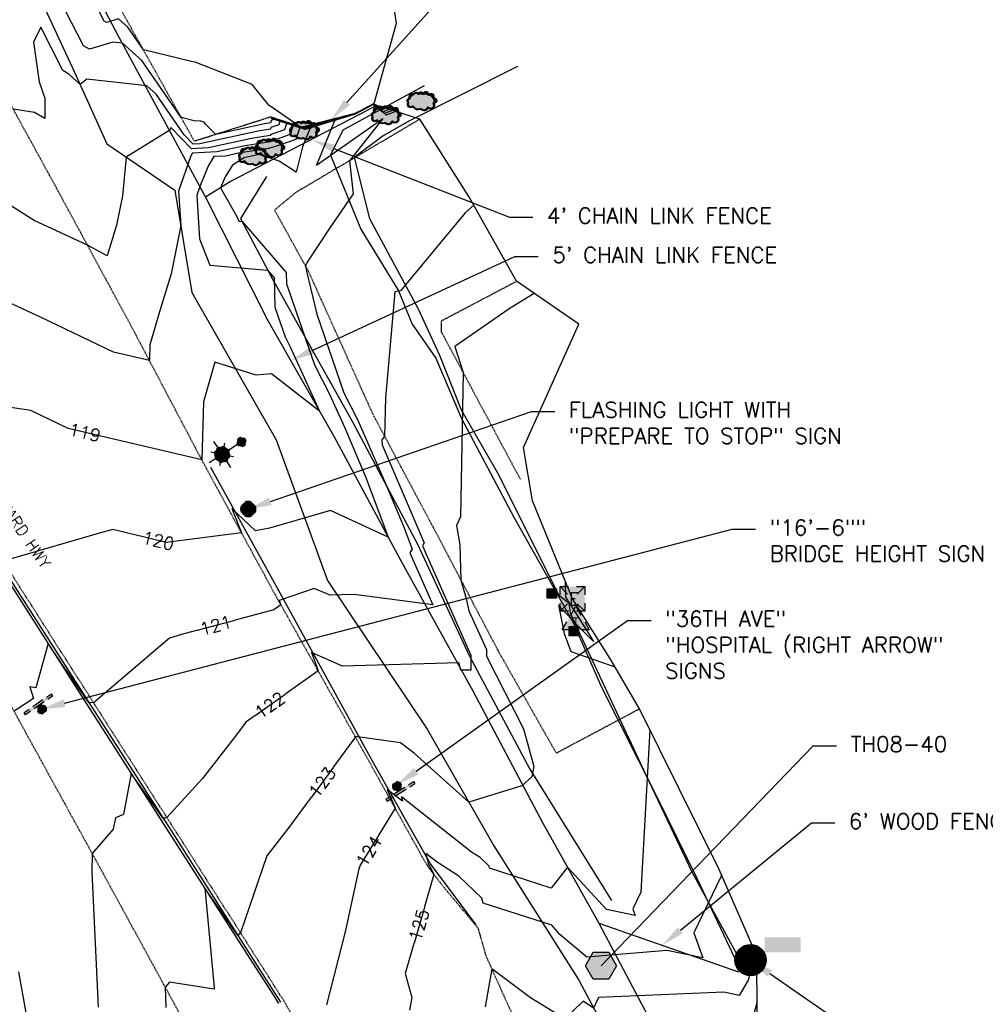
# Model space of a CAD drawing. Header units: feet. Extents: x 351431 to 355879, y 310968 to 329728.
# Tile 248 of 254: x 352138 to 352447, y 328963 to 329278. Entities that reach past the tile are written whole.
import ezdxf
from ezdxf.enums import TextEntityAlignment as Align

# ---------------------------------------------------------------- set-up
doc = ezdxf.new("R2010")
doc.units = ezdxf.units.FT
doc.header["$MEASUREMENT"] = 0
doc.linetypes.add('D25', pattern=[0.375, 0.25, -0.125])
for name, color, linetype in [('ELIF', 153, 'LINKFENCE'), ('ELIG', 41, 'Continuous'), ('ELIW', 2, 'Continuous'), ('ELTCH-EG1', 253, 'Continuous'), ('ELTCN-EG1', 251, 'Continuous'), ('ELTNB-EG1', 55, 'Continuous'), ('ELTT', 3, 'Continuous'), ('ELUEU', 153, 'UE'), ('ELUTU', 153, 'UT'), ('ELYCB-BACK', 5, 'Continuous'), ('ELYCB-FL', 2, 'Continuous'), ('ELYSP', 1, 'D25'), ('ESFIP', 2, 'Continuous'), ('ESFLP', 4, 'Continuous'), ('ESFS', 153, 'Continuous'), ('ESGH', 1, 'Continuous'), ('ESIO', 4, 'Continuous'), ('ESIP', 41, 'Continuous'), ('ESMask', 155, 'Continuous'), ('ESUD', 5, 'Continuous'), ('ESUE', 2, 'Continuous'), ('ESUT', 2, 'Continuous'), ('ETFS', 6, 'Continuous'), ('ETGH', 4, 'Continuous'), ('ETIF', 4, 'Continuous'), ('ETIW', 14, 'Continuous'), ('ETRC', 2, 'Continuous'), ('ETTC', 252, 'Continuous'), ('ETUD', 4, 'Continuous')]:
    doc.layers.add(name, color=color, linetype=linetype)
doc.styles.add('ANNO-TOPO', font='simplex.shx')
doc.styles.add('L180', font='simplex.shx', dxfattribs={"height": 3.6})
doc.styles.add('L60', font='simplex', dxfattribs={"height": 2.4})
doc.styles.add('L80', font='simplex', dxfattribs={"height": 4})
doc.styles.add('ROMANSM', font='romansm.shx')
doc.linetypes.add('LINKFENCE', pattern='A,0.25,-0.08,0.25,-0.08,["X",ROMANSM,S=0.08,R=0,X=-0.004,Y=-0.04],-0.12', length=0.78)
doc.linetypes.add('UE', pattern='A,0.25,-0.07,0.07,-0.07,0.07,-0.07,0.07,-0.07,0.25,-0.06,["UE",ROMANSM,S=0.08,R=0,X=-0.02,Y=-0.04],-0.175', length=1.225)
doc.linetypes.add('UT', pattern='A,0.25,-0.07,0.07,-0.07,0.07,-0.07,0.25,-0.08,["UT",ROMANSM,S=0.08,R=0,X=-0.04,Y=-0.04],-0.15', length=1.08)

# ---------------------------------------------------------------- blocks, each defined once
blk = doc.blocks.new('ESIPOST')
blk.add_lwpolyline([(0.03, 0.0299), (0.03, -0.03), (-0.03, -0.03), (-0.03, 0.0299), (0.03, 0.0299)])
at = {"layer": 'ESMask'}
blk.add_solid([(-0.03, -0.03), (-0.03, 0.0299), (0.03, -0.03), (0.03, 0.0299)], dxfattribs=at)
blk = doc.blocks.new('ESUFMALUM')
for p, q in [((0, -0.0295), (0, -0.0976)), ((-0.053, -0.0946), (-0.0354, -0.1123)), ((0.053, -0.0946), (0.0354, -0.1123)), ((-0.1, -0.1476), (-0.05, -0.1476)), ((-0.0354, -0.183), (-0.053, -0.2007)), ((0.0354, -0.183), (0.053, -0.2007)), ((0.05, -0.1476), (0.1, -0.1476)), ((0, -0.1976), (0, -0.2476))]:
    blk.add_line(p, q)
for centre, radius, start, end in [((0, 0), 0.0295, 153.65027, 206.34973), ((0, 0), 0.0295, 63.65027, 116.34973), ((0, 0), 0.0295, 333.65027, 26.34973), ((0, 0), 0.0295, 243.65027, 296.34973), ((0, -0.1476), 0.05, 121.70415, 148.29585), ((0, -0.1476), 0.05, 76.70415, 103.29585), ((0, -0.1476), 0.05, 31.70415, 58.29585), ((0, -0.1476), 0.05, 166.70415, 193.29585), ((0, -0.1476), 0.05, 211.70415, 238.29585), ((0, -0.1476), 0.05, 301.70415, 328.29585), ((0, -0.1476), 0.05, 346.70415, 13.29585), ((0, -0.1476), 0.05, 256.70415, 283.29585)]:
    blk.add_arc(centre, radius, start, end)
at = {"layer": 'ESMask'}
for points, const_width in [([(-0.0148, 0, 1), (0.0148, 0, 1)], 0.0295), ([(-0.025, -0.1476, 1), (0.025, -0.1476, 1)], 0.05)]:
    blk.add_lwpolyline(points, format="xyb", close=True, dxfattribs=dict(at, const_width=const_width))
blk = doc.blocks.new('ESIPUBSIGN')
at = {"layer": 'ESMask'}
h = blk.add_hatch(color=256, dxfattribs=at)
edge = h.paths.add_edge_path()
edge.add_arc((0, 0), 0.03, 90, 450)
for p, q in [((-0.03, 0.1047), (-0.0447, 0.1047)), ((-0.0447, 0.1047), (-0.0447, 0.066)), ((-0.03, 0.1047), (-0.03, 0.066)), ((-0.0447, 0.0381), (-0.0447, -0.0393)), ((-0.03, 0.0381), (-0.03, -0.0393)), ((-0.0447, -0.0672), (-0.0447, -0.1059)), ((-0.03, -0.1059), (-0.0447, -0.1059)), ((-0.03, -0.0672), (-0.03, -0.1059))]:
    blk.add_line(p, q)
for start, end in [(144.23142, 216.35632), (17.97024, 107.04945), (253.53828, 340.78828)]:
    blk.add_arc((0, 0), 0.03, start, end)
blk.add_solid([(-0.0447, -0.1059), (-0.03, -0.1059), (-0.0447, 0.1047), (-0.03, 0.1047)], dxfattribs=at)
blk = doc.blocks.new('ESUFSIG')
for start, end in [(155, 205), (65, 115), (335, 25), (245, 295)]:
    blk.add_arc((0, 0), 0.0492, start, end)
at = {"layer": 'ESMask', "const_width": 0.0492}
blk.add_lwpolyline([(-0.0246, 0, 1), (0.0246, 0, 1)], format="xyb", close=True, dxfattribs=at)
blk = doc.blocks.new('ESIDTREE')
blk.add_lwpolyline([(-0.0825, 0.0208, -0.658219), (-0.0543, 0.049, -0.594626), (-0.0245, 0.0498, -0.704437), (0.0052, 0.0498, -0.885068), (0.0416, 0.0438, -0.916303), (0.0721, 0.0223, -1.027393), (0.0751, -0.0141, -0.880235), (0.0364, -0.0431, -0.569977), (-0.0089, -0.052, -0.370407), (-0.061, -0.0364, -0.824221), (-0.0922, -0.0097, -0.566054), (-0.0825, 0.0208, -0.480508)], format="xyb")
at = {"layer": 'ESMask', "const_width": 0.01}
blk.add_lwpolyline([(-0.0779, 0.0227, -0.792768), (-0.0511, 0.0413, -0.768721), (-0.0289, 0.0473, 0.639322), (-0.0198, 0.0481, -0.704437), (0.0005, 0.0481, 0.72706), (0.01, 0.0484, -0.885068), (0.0366, 0.044, 0.713475), (0.0454, 0.0406, -0.916303), (0.0678, 0.0248, 0.615666), (0.0727, 0.0173, -1.027393), (0.0748, -0.0091, 0.556873), (0.0707, -0.0166, -0.880235), (0.04, -0.0396, 0.556256), (0.0317, -0.0414, -0.62875), (-0.0075, -0.0457, -0.457201), (-0.0599, -0.0275, -1.148825), (-0.0854, -0.0089, -0.666281), (-0.0814, 0.0159, 0.45741)], format="xyb", close=True, dxfattribs=at)
at = {"layer": 'ESMask'}
for points in [[(-0.0825, 0.0208), (-0.0922, -0.0097), (0.0721, 0.0223), (0.0751, -0.0141)], [(-0.0825, 0.0208), (-0.0543, 0.049), (0.0721, 0.0223), (0.0416, 0.0438)], [(-0.079, 0.0326), (-0.0729, 0.0238), (-0.0638, 0.0466), (-0.0573, 0.0372)], [(-0.0187, 0.044), (-0.0158, 0.0532), (-0.0004, 0.0423), (-0.0009, 0.052)], [(0.0105, 0.0432), (0.0168, 0.0574), (0.0348, 0.0399), (0.0336, 0.0548)], [(0.0445, 0.0383), (0.0562, 0.0462), (0.0628, 0.0226), (0.0702, 0.0328)], [(0.0704, -0.0072), (0.085, -0.004), (0.0691, 0.0173), (0.0823, 0.0154)], [(-0.087, -0.0082), (-0.0836, -0.0336), (0.0749, -0.0108), (0.0649, -0.0431)], [(-0.0495, -0.0328), (-0.05, -0.0434), (0.0292, -0.0385), (0.018, -0.0545)]]:
    blk.add_solid(points, dxfattribs=at)
blk = doc.blocks.new('ESUTPED')
for points in [[(-0.0325, 0.0438), (0, 0.1), (0.0325, 0.0438)], [(-0.0325, -0.05), (-0.0866, -0.05), (-0.058, -0.0005)], [(0.058, -0.0005), (0.0866, -0.05), (0.0325, -0.05)]]:
    blk.add_lwpolyline(points)
at = {"layer": 'ESMask'}
blk.add_solid([(-0.0866, -0.05), (0, 0.1), (0.0866, -0.05)], dxfattribs=at)
at = {"style": 'L60'}
blk.add_text('T', height=0.0528, dxfattribs=at).set_placement((0, -0.0001), align=Align.MIDDLE)
blk = doc.blocks.new('ESUETRANS')
for p, q in [((-0.0787, 0.0787), (-0.0314, 0.0314)), ((0.0307, 0.0307), (0.0787, 0.0787)), ((-0.0787, -0.0787), (-0.0314, -0.0314)), ((0.0307, -0.0307), (0.0787, -0.0787))]:
    blk.add_line(p, q)
for points in [[(-0.0787, 0.0262), (-0.0787, 0.0787), (-0.0262, 0.0787)], [(0.0262, 0.0787), (0.0787, 0.0787), (0.0787, 0.0262)], [(-0.0787, -0.0787), (-0.0787, -0.0262)], [(0.0787, -0.0262), (0.0787, -0.0787), (0.0262, -0.0787)], [(-0.0262, -0.0787), (-0.0787, -0.0787)]]:
    blk.add_lwpolyline(points)
at = {"layer": 'ESMask'}
blk.add_solid([(-0.0787, 0.0787), (-0.0787, -0.0787), (0.0787, 0.0787), (0.0787, -0.0787)], dxfattribs=at)
at = {"style": 'L80'}
blk.add_text('E', height=0.08, dxfattribs=at).set_placement((-0.0232, -0.0394))
blk = doc.blocks.new('ESUMHOLE')
at = {"ltscale": 0.5}
for radius in [0.1, 0.057]:
    blk.add_circle((0, 0), radius, dxfattribs=at)
at = {"layer": 'ESMask', "const_width": 0.1}
blk.add_lwpolyline([(-0.05, 0, 1), (0.05, 0, 1)], format="xyb", close=True, dxfattribs=at)
at = {"layer": 'ESMask', "color": 155}
blk.add_solid([(0.0899, 0.0499), (0.0899, 0.1445), (0.3206, 0.0499), (0.3206, 0.1445)], dxfattribs=at)
blk = doc.blocks.new('TH')
blk.add_hatch(color=256).paths.add_polyline_path([(-0.05, 0.0866), (0.05, 0.0866), (0.1, 0), (0.05, -0.0866), (-0.05, -0.0866), (-0.1, 0)])
for p, q in [((-0.1, 0), (-0.05, 0.0866)), ((-0.05, 0.0866), (0.05, 0.0866)), ((0.05, 0.0866), (0.1, 0)), ((-0.05, -0.0866), (-0.1, 0)), ((0.1, 0), (0.05, -0.0866)), ((0.05, -0.0866), (-0.05, -0.0866))]:
    blk.add_line(p, q)

msp = doc.modelspace()

# ---------------------------------------------------------------- linework, layer by layer
at = {"layer": 'ELIF', "flags": 128}
for points in [[(352095.61, 329533.3), (352095.75, 329517.73), (352096.09, 329441.82), (352097.19, 329411.99), (352127.53, 329352.59), (352149.29, 329311.8), (352169.9, 329272.56), (352197.57, 329221.35), (352217.6, 329181.88), (352238.7, 329144.84), (352259.79, 329105.59), (352283.16, 329063.37), (352305.6, 329021.02), (352323.55, 328988.98), (352346.99, 328944.59), (352362.02, 328916.93), (352381.98, 328879.32), (352407.01, 328832.15), (352429.42, 328788.94), (352452.47, 328743.55), (352470.12, 328708.61), (352487.59, 328672.06), (352509.06, 328621.88), (352524.7, 328585.84), (352535.32, 328541.95), (352544.43, 328503.07), (352552.27, 328464.36), (352562.69, 328420.21), (352546.76, 328418.5), (352569.09, 328395.86), (352577.79, 328357.09), (352588.97, 328309.68), (352595.39, 328275.88), (352603.4, 328248.95), (352610.52, 328211.23), (352619.23, 328174.42), (352627.95, 328090.27), (352633.73, 328039.99), (352643.01, 327983.37), (352650.68, 327938.94), (352659.74, 327889), (352669.16, 327840.87), (352678.95, 327789.39), (352687.71, 327744.01), (352690.93, 327721.05)], [(352251.82, 329250.43), (352205.84, 329226.51), (352197.57, 329221.35)], [(352323.55, 328988.98), (352368.27, 328973.43)]]:
    msp.add_lwpolyline(points, dxfattribs=at)
at = {"layer": 'ELIG', "flags": 128}
msp.add_lwpolyline([(352199.24, 329134.99), (352223.62, 329090.69), (352250.47, 329041.95), (352269.65, 329007.83), (352284.2, 328988.41)], dxfattribs=at)
at = {"layer": 'ELIW', "flags": 128}
msp.add_lwpolyline([(352251.39, 329251.08), (352245.5, 329247.92), (352229.56, 329243.07), (352218.66, 329246.54)], dxfattribs=at)
at = {"layer": 'ELTCH-EG1', "flags": 128}
for points, elevation in [([(352251.58, 329251.33), (352246.23, 329248.51), (352245.38, 329248.05), (352242.21, 329247.08), (352228.67, 329243.66), (352219.32, 329246.33), (352219.29, 329246.31), (352219.21, 329246.07), (352218.63, 329245.87), (352218.39, 329245.16), (352216.53, 329244.88), (352200.89, 329241.43), (352197.64, 329244.75), (352197.18, 329245.33), (352196.15, 329245.73), (352193.94, 329245.84), (352189.84, 329246.84), (352177.25, 329265.07), (352170.99, 329270.66), (352167.91, 329270.99), (352160.42, 329268.69), (352158.59, 329269.83), (352143.21, 329299.8)], 115), ([(352257.4, 329249.13), (352255.01, 329248.13), (352254.55, 329248.49), (352251.77, 329250.65), (352251.51, 329251.04)], 120), ([(352252.27, 329250.79), (352252.23, 329250.78), (352252.16, 329250.83)], 115)]:
    msp.add_lwpolyline(points, dxfattribs=dict(at, elevation=elevation))
at = {"layer": 'ELTCN-EG1', "flags": 128}
for points, elevation in [([(352251.61, 329251.36), (352245.48, 329248.13), (352245.37, 329248.07), (352244.93, 329247.94), (352228.48, 329243.78), (352228.34, 329243.82), (352227.56, 329244.08), (352217.9, 329250.78), (352212.57, 329257.45), (352194.32, 329264.6), (352193.55, 329264.64), (352177.74, 329268.49), (352172.69, 329275.81), (352169.75, 329278.43), (352165.93, 329277.26), (352165.2, 329277.72), (352159.03, 329289.74)], 114), ([(352251.55, 329251.29), (352246.98, 329248.88), (352245.4, 329248.03), (352239.5, 329246.22), (352228.86, 329243.53), (352221.52, 329245.63), (352221.4, 329245.56), (352221.03, 329244.51), (352218.55, 329243.65), (352218.37, 329243.12), (352214.44, 329242.52), (352195.84, 329238.42), (352193.7, 329238.31), (352190.82, 329241.3), (352181.82, 329254.34), (352178.79, 329257.04), (352159.62, 329259.11), (352157.44, 329257.42), (352153.85, 329260.78), (352151.98, 329261.94), (352144.89, 329275.76), (352142.52, 329270.93), (352144.33, 329258.32), (352146.2, 329253.09), (352146.17, 329246.56), (352142.91, 329248.47), (352136.05, 329249.57)], 116), ([(352251.52, 329251.25), (352247.73, 329249.25), (352245.42, 329248.01), (352236.78, 329245.36), (352229.05, 329243.41), (352223.71, 329244.93), (352223.5, 329244.81), (352222.86, 329242.95), (352218.47, 329241.42), (352218.35, 329241.07), (352212.35, 329240.17), (352198.55, 329237.12), (352193.11, 329236.85), (352186.52, 329243.7), (352186.23, 329242.8), (352172.23, 329234.21), (352171.01, 329221.74), (352169.15, 329212.42), (352166.14, 329202.56), (352159.82, 329206), (352142.75, 329213.9), (352119.34, 329228.66)], 117), ([(352251.49, 329251.22), (352248.48, 329249.63), (352245.44, 329247.99), (352234.07, 329244.5), (352229.25, 329243.28), (352225.91, 329244.23), (352225.61, 329244.06), (352224.69, 329241.39), (352218.38, 329239.2), (352218.32, 329239.03), (352210.25, 329237.81), (352201.27, 329235.83), (352193.35, 329235.42), (352193.18, 329235.14), (352192.93, 329234.56), (352188.98, 329223.3), (352189.68, 329212.28), (352186.59, 329196.79), (352183.22, 329185.74), (352179.83, 329174.05), (352179.67, 329169.03), (352168.13, 329171.73), (352144.98, 329182.88), (352128.13, 329190.68)], 118), ([(352258.42, 329248.8), (352255.57, 329247.6), (352255.56, 329247.6), (352251.8, 329250.53), (352251.44, 329251.06)], 121), ([(352256.37, 329249.46), (352254.45, 329248.66), (352253.53, 329249.37), (352251.74, 329250.76), (352251.58, 329251.02)], 119), ([(352255.34, 329249.8), (352253.9, 329249.19), (352252.52, 329250.26), (352251.72, 329250.88), (352251.64, 329250.99)], 118), ([(352254.32, 329250.13), (352253.34, 329249.72), (352251.74, 329250.96)], 117), ([(352253.29, 329250.46), (352252.78, 329250.25), (352251.95, 329250.9)], 116), ([(352312.77, 329098.47), (352312.88, 329093.34), (352315.62, 329089.08), (352321.84, 329079.18), (352316.02, 329084.87), (352310.62, 329090.8), (352312.46, 329081.67), (352314.55, 329075.96), (352326.79, 329071.7), (352328.66, 329071.04)], 124), ([(352372.45, 328982.31), (352372.15, 328979.01), (352370.38, 328979.39), (352370.35, 328979.32), (352371.01, 328975.59), (352373.05, 328977.49), (352371.3, 328970.68), (352368.43, 328965.86), (352363.56, 328966.86), (352323.46, 328965.14), (352321.87, 328961.76), (352318.47, 328963.98), (352312.64, 328958.33), (352301.64, 328965.07), (352289.31, 328974.34), (352287.1, 328962.19)], 126), ([(352371.54, 328976.35), (352373.23, 328977.93), (352373.36, 328978.37), (352371.38, 328978.8), (352371.2, 328978.28), (352371.54, 328976.35)], 127), ([(352372.07, 328977.11), (352372.18, 328977.22), (352372.47, 328978.19), (352372.39, 328978.21), (352372.05, 328977.24), (352372.07, 328977.11)], 128), ([(352137.69, 328973.38), (352143.83, 328939.5)], 121), ([(352374.18, 328963.91), (352372.62, 328957.8)], 127)]:
    msp.add_lwpolyline(points, dxfattribs=dict(at, elevation=elevation))
at = {"layer": 'ELTT', "flags": 128}
for points in [[(352097.19, 329411.99), (352082.03, 329396.77), (352112.78, 329345.27), (352135.61, 329304.63), (352155.67, 329261.33), (352165.99, 329238.47), (352187.81, 329223.56), (352193.21, 329190.85), (352220.24, 329143.73), (352236.64, 329098.68), (352268.52, 329051.06), (352289.88, 329013.78), (352317.09, 328970.71), (352334.32, 328938.48)], [(352217.15, 329228.03), (352208.81, 329214.51), (352218.9, 329195.29), (352244.71, 329149.45), (352265.59, 329110.06), (352282.05, 329074.64), (352301.43, 329038.32), (352327.58, 328996.21)]]:
    msp.add_lwpolyline(points, dxfattribs=at)
at = {"layer": 'ELUEU', "flags": 128}
msp.add_lwpolyline([(352297.54, 329263.17), (352262.96, 329245.78), (352254.45, 329240.98), (352245.22, 329234.02), (352250.15, 329214.52), (352265.67, 329185.61), (352272.54, 329170.77), (352279.48, 329153.25), (352291.09, 329133.15), (352310.75, 329093.93), (352313.96, 329091.47), (352314.3, 329088.21), (352338.6, 329036.43), (352353.28, 329005.41), (352367.53, 328979.35)], dxfattribs=at)
at = {"layer": 'ELUTU', "flags": 128}
msp.add_lwpolyline([(352267.64, 329257.05), (352241.56, 329242.85), (352237.6, 329234.77), (352247.3, 329211.13), (352259.34, 329191.35), (352263.81, 329180.72), (352271.36, 329169.79), (352279.54, 329150.52), (352296.3, 329118.91), (352315.16, 329085.42), (352324.42, 329064.55), (352341.97, 329029.59), (352354.91, 329003.41), (352367.18, 328977.45)], dxfattribs=at)
at = {"layer": 'ELYCB-BACK', "flags": 128}
msp.add_lwpolyline([(351864.32, 329555.84), (351868.18, 329557.79), (351882.77, 329539.32), (351889.63, 329530.29), (351901.03, 329513.71), (351914.69, 329488.91), (351940.31, 329442.37), (351965.51, 329396.39), (351991.25, 329349.52), (352017.89, 329301.08), (352043.63, 329254.35), (352073.16, 329200.7), (352098.87, 329154.06), (352132.54, 329101.52), (352159.55, 329059.14), (352186.74, 329016.72), (352213.61, 328974.83), (352219.43, 328965.72), (352220.96, 328963.24)], dxfattribs=at)
at = {"layer": 'ELYCB-FL', "flags": 128}
msp.add_lwpolyline([(351863.48, 329555.38, -1.186483), (351869.17, 329558.01), (351883.48, 329539.96), (351890.46, 329530.71), (351901.75, 329514.16), (351915.24, 329489.26), (351940.86, 329442.65), (351966.14, 329396.76), (351991.83, 329349.78), (352018.57, 329301.4), (352044.24, 329254.71), (352073.81, 329201.01), (352099.59, 329154.46), (352133.15, 329101.98), (352160.27, 329059.56), (352187.42, 329017.29), (352214.19, 328975.28), (352221.64, 328963.66)], format="xyb", dxfattribs=at)
at = {"layer": 'ELYSP', "flags": 128}
for points in [[(351862.52, 329554.66), (351868.48, 329538.31), (351869.42, 329535.95), (351870.63, 329533.34), (351871.84, 329531.02), (351898.68, 329481.43), (351924.63, 329434.28), (351928.34, 329428.36), (351931.88, 329424.34), (351933, 329422.54), (351952.19, 329389.41), (351978.48, 329342.28), (352004.81, 329294.75), (352030.84, 329247.33), (352060.63, 329194.08), (352086.79, 329146.62), (352116.65, 329092.67), (352140.95, 329048.32), (352164.81, 329004.89), (352188.15, 328962.14), (352212.85, 328916.49), (352228.2, 328887.95), (352236.33, 328872.41), (352258.49, 328829.36), (352280.54, 328783.38), (352290.03, 328762.79), (352309.71, 328719.23), (352329.72, 328673.69), (352349.1, 328626.81), (352367.07, 328581.15), (352373.57, 328564.01), (352390.32, 328517.88), (352406.22, 328471.17), (352421.7, 328424.27), (352436.86, 328376.11), (352450.25, 328329.8), (352462.61, 328281.12), (352475.09, 328231.87), (352486.25, 328185.11), (352496.74, 328135.09), (352505.62, 328086.27), (352514.54, 328033.94), (352521.76, 327989.77), (352531.3, 327933.73), (352538.7, 327889.39), (352547.72, 327833.41), (352554.93, 327789.91), (352563.81, 327734.73), (352571.11, 327689.55), (352579.84, 327635.26), (352587.38, 327589.57), (352596.28, 327533.25), (352603.29, 327489.34), (352612.56, 327432.99), (352619.66, 327389.61), (352628.79, 327333.57), (352636.36, 327289.78), (352645.14, 327234.58), (352652.62, 327189.46), (352661.63, 327134.08), (352668.69, 327089.35), (352675.89, 327044.48), (352682.73, 327000.59), (352686.56, 326976.32), (352694.26, 326927.21), (352698.66, 326895.64), (352706.97, 326847.16), (352714.25, 326799.55), (352722.48, 326747.2), (352729.75, 326701.34), (352737.97, 326649.53), (352746.56, 326595.61), (352754.07, 326548.63), (352762.09, 326498.76), (352770.28, 326448.66), (352778.28, 326399.02), (352786.42, 326348.21), (352794.41, 326298.89), (352802.47, 326248.63), (352810.51, 326199.31), (352818.65, 326148.92), (352826.64, 326099.4), (352835.05, 326048.43), (352843, 325999.3), (352851.33, 325946.41), (352858.97, 325899.03), (352867.02, 325848.86), (352874.94, 325799.46), (352883.36, 325747.23), (352891.16, 325699.21), (352899.48, 325647.1), (352907.27, 325599.21), (352915.42, 325548.05), (352923.22, 325499.12), (352931.65, 325447.72), (352940.42, 325398.62), (352949.15, 325347.91), (352957.47, 325299.11), (352966.11, 325246.23), (352973.26, 325199.22), (352981.71, 325147.47), (352989.51, 325099.49), (352994.9, 325068.59), (353000.4, 325032.81), (353006.91, 324993.6), (353012.12, 324957.22), (353021.58, 324898.88), (353029.63, 324849.76), (353037.69, 324799.9), (353045.8, 324751.02), (353054.11, 324701.43), (353062.02, 324652.29), (353070.04, 324602.96), (353077.96, 324553.87), (353085.91, 324505.09), (353094.14, 324454.84), (353102.2, 324406.14), (353110.06, 324356.36), (353118.02, 324307.22), (353125.92, 324257.7), (353133.91, 324207.71), (353141.65, 324159.13), (353149.64, 324109.53), (353157.86, 324060.15), (353165.85, 324010.86), (353173.75, 323961.19), (353181.54, 323912.02), (353189.31, 323862.86), (353197.18, 323812.79), (353205.17, 323763.84), (353213.16, 323713.91), (353220.85, 323664.89), (353228.93, 323615.88), (353236.82, 323566.31), (353244.93, 323517.07), (353252.73, 323467.46), (353260.77, 323417.72), (353268.41, 323368.86), (353276.49, 323319.6), (353284.34, 323270.41), (353292.33, 323221.36), (353299.99, 323171.68), (353307.93, 323122.47), (353316.1, 323072.76), (353323.86, 323023.29), (353332.53, 322971.2), (353340.22, 322922.22), (353347.13, 322874.57), (353353.74, 322823.54), (353359.62, 322773.77), (353365.17, 322724.35), (353370.3, 322674.05), (353375.32, 322625.03), (353379.87, 322575.18), (353384.18, 322525.33), (353387.85, 322475.76), (353391.39, 322426.12), (353394.47, 322376.08), (353397.29, 322326.88), (353399.17, 322276.61), (353401.08, 322227.34), (353402.1, 322175.29), (353403.06, 322127.63), (353403.66, 322075.2), (353403.64, 322026.39), (353403.67, 321975.84), (353403.97, 321926.36), (353403.89, 321875.83), (353404, 321870.12), (353405.85, 321868.24), (353409.01, 321827.04), (353412.79, 321812.81), (353417.65, 321807.44), (353422.66, 321811.83), (353426.67, 321827.75), (353429.86, 321842.46), (353429.64, 321876.49), (353429.54, 321926.15), (353429.75, 321976.4), (353429.79, 322027.56), (353429.97, 322076.64), (353429.72, 322128.27), (353429.25, 322177.1), (353428.85, 322227.79), (353428.22, 322277.97), (353427.15, 322328.04), (353425.56, 322378.43), (353423.62, 322427.85), (353421.45, 322478.53), (353418.44, 322525.97), (353414.47, 322578.5), (353410.55, 322629.29), (353406.58, 322678.66), (353401.12, 322728.54), (353395.2, 322777.93), (353389.23, 322827.82), (353382.69, 322878.03), (353375.18, 322928.17), (353367.76, 322976.62), (353359.81, 323029.14), (353352.32, 323077.72), (353344.64, 323128.12), (353336.86, 323177.53), (353329.17, 323226.11), (353321.25, 323275.45), (353313.08, 323325.09), (353304.98, 323374.58), (353296.9, 323424.28), (353289.12, 323472.69), (353281.01, 323522.56), (353272.96, 323571.98), (353264.82, 323621.91), (353256.83, 323670.94), (353248.87, 323720.32), (353240.85, 323769.6), (353233.06, 323818.82), (353224.88, 323868.78), (353216.97, 323917.79), (353209, 323967.62), (353201.01, 324016.34), (353192.87, 324065.93), (353184.88, 324115.09), (353176.89, 324164.41), (353168.84, 324213.83), (353160.97, 324263.08), (353152.94, 324312.58), (353144.91, 324361.58), (353136.98, 324411.25), (353129.01, 324459.9), (353120.97, 324509.72), (353111.8, 324559.29), (353103.71, 324608.2), (353096.64, 324657.7), (353088.4, 324707.05), (353080.52, 324756.9), (353072.54, 324806.18), (353064.63, 324854.91), (353056.29, 324905.17), (353046.88, 324963), (353040.5, 325001.65), (353034.51, 325038.43), (353032.08, 325056.91), (353025.4, 325088.03), (353026.74, 325090.76), (353025.08, 325099.84), (353017.26, 325149.09), (353009.07, 325199.67), (353001.18, 325249.31), (352992.9, 325300.49), (352985.13, 325349.2), (352977.11, 325399.98), (352969.08, 325449.2), (352960.89, 325500.26), (352953.27, 325549.21), (352944.97, 325600.34), (352937.08, 325649), (352928.75, 325700.88), (352920.89, 325749.35), (352912.73, 325800.14), (352904.9, 325849.4), (352896.71, 325900.39), (352888.84, 325949.1), (352880.4, 326000.29), (352872.64, 326049.08), (352864.39, 326099.28), (352856.34, 326149.02), (352848.26, 326199.2), (352840.19, 326249.08), (352832.22, 326298.89), (352824.01, 326349.18), (352815.93, 326399.61), (352807.57, 326449.38), (352799.67, 326499.18), (352791.56, 326549.6), (352782.84, 326599.22), (352774.42, 326655.56), (352766.72, 326704.51), (352759.08, 326752.71), (352751.12, 326803.37), (352743.48, 326851.72), (352736.98, 326891.46), (352731.78, 326926.57), (352723.7, 326979.14), (352719.25, 327005.2), (352712.08, 327050.01), (352704.85, 327094.46), (352697.35, 327139.97), (352688.23, 327195.49), (352680.89, 327240.25), (352672.13, 327294.7), (352664.68, 327340.33), (352655.67, 327395.92), (352648.53, 327439.83), (352639.52, 327495.27), (352632.47, 327539.74), (352623.57, 327595.47), (352616.32, 327639.82), (352607.25, 327696.56), (352600.2, 327740.15), (352591.08, 327795.89), (352583.74, 327839.91), (352574.34, 327896.71), (352567.07, 327939.86), (352557.56, 327996.32), (352550.22, 328040.19), (352541.44, 328091.31), (352531.4, 328143.34), (352531.45, 328143.34), (352520.62, 328192.63), (352509.03, 328240.63), (352496.55, 328290.59), (352483.55, 328339.04), (352470.58, 328386.05), (352455.86, 328435.02), (352438.97, 328481.36), (352424.2, 328530.36), (352407.62, 328575.42), (352400.09, 328594.71), (352382.61, 328639.43), (352363.23, 328687.59), (352344.26, 328731.71), (352323.27, 328778.58), (352313.92, 328797.66), (352289.67, 328845.52), (352266.59, 328888.4), (352258.52, 328902.89), (352241.23, 328932.66), (352222.63, 328964.17), (352215.23, 328975.86), (352188.32, 329018), (352161.34, 329060.22), (352134.23, 329102.69), (352100.69, 329155.16), (352074.93, 329201.67), (352045.48, 329255.23), (352019.65, 329301.99), (351992.93, 329350.38), (351967.17, 329397.28), (351942.01, 329443.17), (351916.49, 329489.9), (351902.82, 329514.6), (351891.6, 329531.22), (351884.34, 329540.62), (351870.15, 329558.58, 1.1946), (351862.45, 329554.85)], [(353471.72, 327016.93), (353473.34, 327010.98), (353472.52, 327009.02), (353471.62, 327006.97), (353470.51, 327004.55), (353469.26, 327002.01), (353468.62, 327000.78), (353467.98, 326999.62), (353467.34, 326998.56), (353466.65, 326997.54), (353465.94, 326996.63), (353465.19, 326995.8), (353464.4, 326995.03), (353463.54, 326994.28), (353462.13, 326993.13), (353461.13, 326992.37), (353460.16, 326991.7), (353459.21, 326991.1), (353458.24, 326990.54), (353457.22, 326990.02), (353455.54, 326989.23), (353454.49, 326988.79), (353453.49, 326988.42), (353452.52, 326988.1), (353451.54, 326987.83), (353448.89, 326987.21), (353447.91, 326987.04), (353446.82, 326986.91), (353444.77, 326986.74), (353443.53, 326986.67), (353388.81, 326985.74), (353337.93, 326985.19), (353285.83, 326984.43), (353278.62, 326984.26), (353275.06, 326984.3), (353251.07, 326983.96), (353247.35, 326983.9), (353235.33, 326983.74), (353183.52, 326983), (353128.81, 326982.2), (353075.89, 326981.55), (353023, 326980.85), (353003.29, 326980.55), (352993.9, 326981.65), (352990.75, 326982.77), (352987.72, 326983.93), (352986.57, 326984.42), (352985.51, 326984.9), (352984.15, 326985.64), (352982.5, 326986.63), (352981, 326987.59), (352980.26, 326988.11), (352979.11, 326989.01), (352976.77, 326990.94), (352975.7, 326991.85), (352974.68, 326992.79), (352973.68, 326993.8), (352972.7, 326994.93), (352972.21, 326995.56), (352971.5, 326996.53), (352970.77, 326997.61), (352969.31, 326999.92), (352967.94, 327002.27), (352966.75, 327004.39), (352965.3, 327007.13), (352962.8, 327012.74), (352957.95, 327026.2), (352945.57, 327052.16), (352923.15, 327098.73), (352900.12, 327145.49), (352876.71, 327192.33), (352852.27, 327239.45), (352828.96, 327285.33), (352805.94, 327331.02), (352784.84, 327377.71), (352765.38, 327424.66), (352747.38, 327470.35), (352729.62, 327519.27), (352711.13, 327568.23), (352695.97, 327611.17), (352680.91, 327659.05), (352668.26, 327707.91), (352656.73, 327756.8), (352645.41, 327805.7), (352634.18, 327854.5), (352629.81, 327868.64), (352624.01, 327903.23), (352616.53, 327952.87), (352608.23, 328002.03), (352600.06, 328051.62), (352591.29, 328101.07), (352580.88, 328154.88), (352570.37, 328203.91), (352559.3, 328252.38), (352547.15, 328301.25), (352534.24, 328349.81), (352518.99, 328403.42), (352504.39, 328451.26), (352488.93, 328498.79), (352472.68, 328546.31), (352455.4, 328593.22), (352428.81, 328661.94), (352411.59, 328708.61), (352393.97, 328755.74), (352373.41, 328801.56), (352361.41, 328828.11), (352340.34, 328873.39), (352318.03, 328918.29), (352294.6, 328962.5), (352287.43, 328978.54), (352284.98, 328987.24), (352274.18, 329000.14), (352270.06, 329005.4), (352268.05, 329008.33), (352245.45, 329048.88), (352220.78, 329092.58), (352196.74, 329136.66), (352173.48, 329180.77), (352149.62, 329224.82), (352125.54, 329268.72), (352101.8, 329312.58), (352077.73, 329356.42), (352053.85, 329400.26), (352028.64, 329446.1), (352005.1, 329487.53), (352002.23, 329492.52), (352001.22, 329494.95), (352003.34, 329495.44), (352005.77, 329496.35), (352007.01, 329499.72), (352007.48, 329505.59), (351999.79, 329504.42), (351998.98, 329504.41), (351997.72, 329504.42, -0.123639), (351998.25, 329529.38), (352000.21, 329534.16), (352001.79, 329537.24), (352004.97, 329541.63), (352015.31, 329551.42), (352026.23, 329556.61), (352036.34, 329559.87), (352047.35, 329562.38), (352057.58, 329563.77), (352099.51, 329564.28)], [(352251.61, 329251.36), (352245.36, 329248.07), (352228.48, 329243.78), (352218.42, 329247), (352194.08, 329239.26), (352169.63, 329283), (352149.51, 329320.04), (352130.22, 329356.89), (352109.89, 329394.78), (352106.67, 329403.76), (352121.9, 329409.32, 0.762306), (352120.39, 329414.53), (352104.53, 329412.53), (352100.34, 329421.32), (352099.62, 329470.14), (352099.35, 329516.37), (352097.69, 329532.5), (352111.87, 329532.63, 0.403531), (352116.84, 329538.24), (352115.98, 329553.25), (352144.04, 329552.52)]]:
    msp.add_lwpolyline(points, format="xyb", dxfattribs=at)
for points in [[(352266.17, 329246.29), (352226.53, 329222.88), (352219.71, 329217.23), (352230.58, 329197.54), (352251.03, 329152.16), (352271.33, 329114.1), (352291.29, 329076.12), (352309.88, 329043.41), (352336.51, 329057.58)], [(352298.4, 329131.11), (352273.19, 329178.16), (352273.14, 329181.77), (352297.16, 329194.43)]]:
    msp.add_lwpolyline(points, dxfattribs=at)
at = {"layer": 'ETFS', "linetype": 'ByBlock', "lineweight": -2}
for p, q in [((352301.94, 329152.79), (352309.44, 329152.79)), ((352366.23, 329115.1), (352373.73, 329115.1)), ((352332.73, 329085.91), (352340.23, 329085.91))]:
    msp.add_line(p, q, dxfattribs=at)
for points in [[(352218.37, 329123.97), (352301.94, 329152.79)], [(352265.05, 329037.64), (352332.73, 329085.91)]]:
    msp.add_lwpolyline(points, dxfattribs=at)
at = {"layer": 'ETFS'}
for points in [[(352218.77, 329122.78), (352211.28, 329121.52), (352217.96, 329125.15)], [(352152.8, 329058.17), (352145.23, 329057.49), (352152.17, 329060.59)], [(352265.78, 329036.62), (352258.95, 329033.28), (352264.33, 329038.65)]]:
    msp.add_solid(points, dxfattribs=at)
at = {"layer": 'ETGH', "linetype": 'ByBlock', "lineweight": -2}
msp.add_line((352392.15, 329045.78), (352399.65, 329045.78), dxfattribs=at)
msp.add_lwpolyline([(352324.23, 328975.34), (352392.15, 329045.78)], dxfattribs=at)
at = {"layer": 'ETIF', "linetype": 'ByBlock', "lineweight": -2}
for p, q in [((352294.92, 329214.93), (352302.42, 329214.93)), ((352296.64, 329202.38), (352304.14, 329202.38)), ((352391.57, 329021.1), (352399.07, 329021.1))]:
    msp.add_line(p, q, dxfattribs=at)
for points in [[(352238.67, 329236.98), (352294.92, 329214.93)], [(352231.77, 329172.26), (352296.64, 329202.38)], [(352349.62, 328986.69), (352391.57, 329021.1)]]:
    msp.add_lwpolyline(points, dxfattribs=at)
at = {"layer": 'ETIF'}
for points in [[(352238.21, 329235.82), (352231.69, 329239.72), (352239.12, 329238.14)], [(352232.29, 329171.13), (352224.97, 329169.11), (352231.24, 329173.4)], [(352350.42, 328985.72), (352343.82, 328981.93), (352348.83, 328987.65)]]:
    msp.add_solid(points, dxfattribs=at)
at = {"layer": 'ETIW', "linetype": 'ByBlock', "lineweight": -2, "elevation": 120.75}
msp.add_lwpolyline([(352242.89, 329251.71), (352274.58, 329286.85)], dxfattribs=at)
at = {"layer": 'ETIW'}
msp.add_solid([(352243.82, 329250.87, 120.75), (352237.86, 329246.14, 120.75), (352241.96, 329252.54, 120.75)], dxfattribs=at)
at = {"layer": 'ETUD', "linetype": 'ByBlock', "lineweight": -2}
msp.add_lwpolyline([(352378.26, 328972.89), (352414.74, 328947.54)], dxfattribs=at)
at = {"layer": 'ETUD'}
msp.add_solid([(352377.55, 328971.86), (352372.1, 328977.17), (352378.98, 328973.91)], dxfattribs=at)

# ---------------------------------------------------------------- block references
at = {"layer": 'ESFIP', "xscale": 50, "yscale": 50, "zscale": 50}
msp.add_blockref('ESUFSIG', (352211.28, 329121.52), dxfattribs=at)
at = {"layer": 'ESFLP', "xscale": 49.99999999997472, "yscale": 49.99999999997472, "zscale": 49.99999999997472, "rotation": 302.8355225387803}
msp.add_blockref('ESUFMALUM', (352209.13, 329143), dxfattribs=at)
at = {"layer": 'ESFS'}
for p, xscale, yscale, zscale, rotation in [((352145.23, 329057.49), 49.99999999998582, 49.99999999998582, 49.99999999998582, 304.6340277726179), ((352258.95, 329032.72), 50.00000000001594, 50.00000000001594, 50.00000000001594, 122.2871873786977)]:
    msp.add_blockref('ESIPUBSIGN', p, dxfattribs=dict(at, xscale=xscale, yscale=yscale, zscale=zscale, rotation=rotation))
at = {"layer": 'ESGH', "xscale": 50, "yscale": 50, "zscale": 50}
msp.add_blockref('TH', (352324.23, 328975.34), dxfattribs=at)
at = {"layer": 'ESIO', "xscale": 50, "yscale": 50, "zscale": 50}
for p in [(352267.01, 329252.06), (352255.58, 329247.59), (352229.4, 329242.72), (352218.3, 329237.06), (352213.1, 329234.49)]:
    msp.add_blockref('ESIDTREE', p, dxfattribs=at)
at = {"layer": 'ESIP', "xscale": 50, "yscale": 50, "zscale": 50}
for p in [(352308.45, 329094.51), (352315.48, 329082.47)]:
    msp.add_blockref('ESIPOST', p, dxfattribs=at)
at = {"layer": 'ESUD', "xscale": 50, "yscale": 50, "zscale": 50}
msp.add_blockref('ESUMHOLE', (352372.1, 328977.17), dxfattribs=at)
at = {"layer": 'ESUE', "xscale": 50, "yscale": 50, "zscale": 50}
msp.add_blockref('ESUETRANS', (352315.09, 329092.76), dxfattribs=at)
at = {"layer": 'ESUT', "xscale": 50, "yscale": 50, "zscale": 50}
msp.add_blockref('ESUTPED', (352316.14, 329085.41), dxfattribs=at)

# ---------------------------------------------------------------- texts
at = {"layer": 'ETFS', "char_height": 5, "attachment_point": 1, "style": 'ANNO-TOPO'}
for s, insert in [('FLASHING LIGHT WITH\\P"PREPARE TO STOP" SIGN', (352313.94, 329155.79)), ('"16\'-6"" \\PBRIDGE HEIGHT SIGN', (352378.23, 329118.1)), ('"36TH AVE"\\P"HOSPITAL (RIGHT ARROW"\\PSIGNS', (352344.73, 329088.91))]:
    msp.add_mtext(s, dxfattribs=dict(at, insert=insert))
at = {"layer": 'ETGH', "insert": (352404.15, 329048.78), "char_height": 5, "attachment_point": 1, "style": 'ANNO-TOPO'}
msp.add_mtext('TH08-40', dxfattribs=at)
at = {"layer": 'ETIF', "char_height": 5, "attachment_point": 1, "style": 'ANNO-TOPO'}
for s, insert in [("4' CHAIN LINK FENCE", (352306.92, 329217.93)), ("5' CHAIN LINK FENCE", (352308.64, 329205.38)), ("6' WOOD FENCE", (352403.57, 329024.1))]:
    msp.add_mtext(s, dxfattribs=dict(at, insert=insert))

# ---------------------------------------------------------------- next in the draw order: texts
at = {"layer": 'ETRC', "insert": (352130.64, 329130.04), "char_height": 3.6, "width": 43.0372, "attachment_point": 1, "rotation": 304.3211, "style": 'L180', "bg_fill": 3, "box_fill_scale": 1.5, "bg_fill_color": 256, "bg_fill_true_color": 13158600, "bg_fill_transparency": 16324528}
msp.add_mtext('SEWARD HWY', dxfattribs=at)
at = {"layer": 'ETTC', "char_height": 4, "attachment_point": 5, "style": 'L80', "bg_fill": 3, "box_fill_scale": 1.2, "bg_fill_color": 256}
for s, insert, rotation, bg_fill_transparency in [('{119}', (352158.94, 329146.05, 119), 346.8343, 7018734), ('{120}', (352182.47, 329111.41, 120), 346.3472, 7018739), ('{121}', (352200.9, 329084.28, 121), 15.0853, 7018744), ('{122}', (352218.21, 329058.79, 122), 35.4345, 7018749), ('{123}', (352234.98, 329034.11, 123), 53.6827, 7018754), ('{124}', (352249.94, 329012.08, 124), 58.4199, 7018759), ('{125}', (352266, 328988.44, 125), 73.8012, 7018764)]:
    msp.add_mtext(s, dxfattribs=dict(at, insert=insert, rotation=rotation, bg_fill_transparency=bg_fill_transparency))

# ---------------------------------------------------------------- next in the draw order: linework, layer by layer
at = {"layer": 'ELTCH-EG1', "flags": 128}
for points, elevation in [([(352251.44, 329251.15), (352249.97, 329250.37), (352245.47, 329247.95), (352232.05, 329243.83), (352230.98, 329243.23), (352228.63, 329237.43), (352226.62, 329229.36), (352221.22, 329232.94), (352214.64, 329235.06), (352210, 329233.99), (352206.21, 329231.57), (352203.9, 329227.83), (352202.45, 329224.4), (352207.65, 329215.22), (352208.25, 329213.66), (352209.3, 329213.57), (352223.47, 329197.3), (352223.56, 329193.64), (352232.48, 329167.72), (352237.34, 329158.27), (352242.23, 329147.55), (352248.88, 329131.68), (352256.07, 329112.52), (352237.64, 329121.05), (352218.09, 329115.39), (352213.56, 329114.58), (352205.99, 329121.7), (352209.14, 329113.92), (352185.06, 329110.78), (352167.89, 329114.95), (352164.01, 329113.96), (352135.43, 329105.65)], 120), ([(352362.75, 329004.56), (352362.71, 329004.05), (352353.97, 328985.86), (352356.86, 328977.93), (352345.31, 328980.27), (352319.71, 328978.11), (352311.07, 328985.37), (352308.45, 328988.3), (352286.49, 328995.42), (352286.11, 328996.94), (352278.69, 329004.05), (352271.75, 329008.45), (352268.16, 329011.28), (352268.94, 329008.05), (352269.9, 329006.34), (352270.7, 329004.59), (352261.48, 328972.85), (352263.64, 328965.2), (352262.91, 328961.16)], 125)]:
    msp.add_lwpolyline(points, dxfattribs=dict(at, elevation=elevation))
at = {"layer": 'ELTCN-EG1', "flags": 128}
for points, elevation in [([(352251.47, 329251.18), (352249.22, 329250), (352245.45, 329247.97), (352231.35, 329243.64), (352229.44, 329243.15), (352228.11, 329243.53), (352227.71, 329243.31), (352226.52, 329239.82), (352220.29, 329237.67), (352217.78, 329236.9), (352208.16, 329235.45), (352203.98, 329234.53), (352200.3, 329234.34), (352198.54, 329231.48), (352196.06, 329225.63), (352194.78, 329221.98), (352195.67, 329208.04), (352198.97, 329199.58), (352217.5, 329197.95), (352219.56, 329195.58), (352219.79, 329186.2), (352223.07, 329176.68), (352224.85, 329173.21), (352234.14, 329152.85), (352218.78, 329164.86), (352213.79, 329164.4), (352200.63, 329168.54), (352196.96, 329155.89), (352196.4, 329137.29), (352153.68, 329147.28), (352141.74, 329153.03), (352103.52, 329158.69)], 119), ([(352251.41, 329251.11), (352250.72, 329250.75), (352245.49, 329247.93), (352239.36, 329246.05), (352238.87, 329245.78), (352233.15, 329231.61), (352254.34, 329246.53), (352243.68, 329233.01), (352244.85, 329222.46), (352237.19, 329211.21), (352230.1, 329200.52), (352229.57, 329199.36), (352229.92, 329197.66), (352233.26, 329183.88), (352241.9, 329158.76), (352246.31, 329150.17), (352255.54, 329129.01), (352260.99, 329116.01), (352263.75, 329108.64), (352263.06, 329107.49), (352270.4, 329090.83), (352245.23, 329094.13), (352237.48, 329093.92), (352232.43, 329096.1), (352221.22, 329092.29), (352221.74, 329090.89), (352219.49, 329089.29), (352189.97, 329081.33), (352186.1, 329080.22), (352162.34, 329060.07), (352161.81, 329059.48), (352160.27, 329059.56), (352151.61, 329072.03), (352147.22, 329078.5), (352143.28, 329064.26), (352141.4, 329064.63), (352142.51, 329060.84), (352136.3, 329056.82)], 121), ([(352283.47, 329218.79), (352280.74, 329216.33), (352260, 329191.37), (352258.22, 329191.06), (352255.23, 329157.09), (352254.96, 329144.8), (352254.05, 329143.7), (352254.19, 329142.11), (352267.56, 329110.67), (352267.04, 329109.81), (352280.4, 329079.53), (352282.55, 329074.81), (352282.52, 329069.94), (352279.35, 329069.92), (352278.69, 329072.27), (352241.49, 329071.29), (352231.51, 329075.59), (352233.65, 329069.78), (352210.51, 329053.31), (352207.87, 329049.72), (352196.62, 329035.3), (352185.27, 329022.77), (352185.09, 329022.78), (352184.09, 329022.48), (352182.36, 329024.9), (352173.83, 329036.87), (352171.34, 329023.78), (352168.76, 329022.69), (352168.05, 329019.07), (352161.33, 329011.23), (352161.25, 329005.32), (352163.29, 328962.13)], 122), ([(352302.87, 329190.5), (352295.15, 329185.86), (352277.38, 329173.56), (352280.1, 329165.28), (352279.2, 329119.04), (352278.01, 329116.28), (352279, 329110.05), (352279.38, 329098.78), (352281.09, 329092.95), (352281.87, 329088.99), (352287.56, 329076.54), (352287.54, 329074.43), (352299.46, 329051.2), (352302.73, 329039.1), (352302.04, 329035.77), (352298.92, 329032.98), (352281.87, 329027.76), (352264.48, 329043.31), (352259.99, 329046.75), (352245.52, 329048.78), (352245.58, 329048.65), (352245.12, 329047.91), (352224.32, 329019.61), (352217.26, 329010.56), (352208.86, 328985.84), (352208.59, 328985.76), (352207.98, 328985.03), (352203.85, 328990.89), (352197.34, 329000.19), (352200.42, 328968.39), (352200.42, 328967.83), (352186.11, 328970.08), (352184.68, 328968.49), (352184.92, 328962)], 123), ([(352339.85, 329050.84), (352337.01, 328998.92), (352334.42, 328993.52), (352335.17, 328991.47), (352325.98, 328993.33), (352313.54, 329006.86), (352308.3, 329000.21), (352288.56, 329006.61), (352288.41, 329007.21), (352285.51, 329009.98), (352282.8, 329011.7), (352260.36, 329029.45), (352260.69, 329028.05), (352255.79, 329031.77), (352258.34, 329025.74), (352247.16, 329007.56), (352246.66, 329006.34), (352242.32, 328986.24), (352236.37, 328962.8)], 124)]:
    msp.add_lwpolyline(points, dxfattribs=dict(at, elevation=elevation))
at = {"layer": 'ELTNB-EG1'}
msp.add_polyline3d([(352374.32, 328941.19, 128.29), (352374.1, 328978.53, 126.17), (352362.07, 329006.12, 124.93), (352336.51, 329057.58, 123.86), (352327.54, 329072.96, 124.02), (352315.09, 329092.76, 124.02), (352302.3, 329124.21, 123.91), (352299.36, 329141.25, 123.93), (352317.13, 329180.67, 123.55), (352297.16, 329194.43, 122.78), (352281.89, 329221.6, 121.91), (352266.17, 329246.29, 121.59), (352258.56, 329248.75, 121.14), (352252.18, 329250.82, 114.92), (352251.7, 329250.98, 117.19), (352251.39, 329251.08, 121.89), (352251.61, 329251.36, 113.89), (352258.8, 329277.11, 113.42), (352253.43, 329312.48, 113.41)], dxfattribs=at)
at = {"layer": 'ETFS', "linetype": 'ByBlock', "lineweight": -2}
msp.add_lwpolyline([(352152.49, 329059.38), (352366.23, 329115.1)], dxfattribs=at)

doc.saveas('drawing.dxf')
